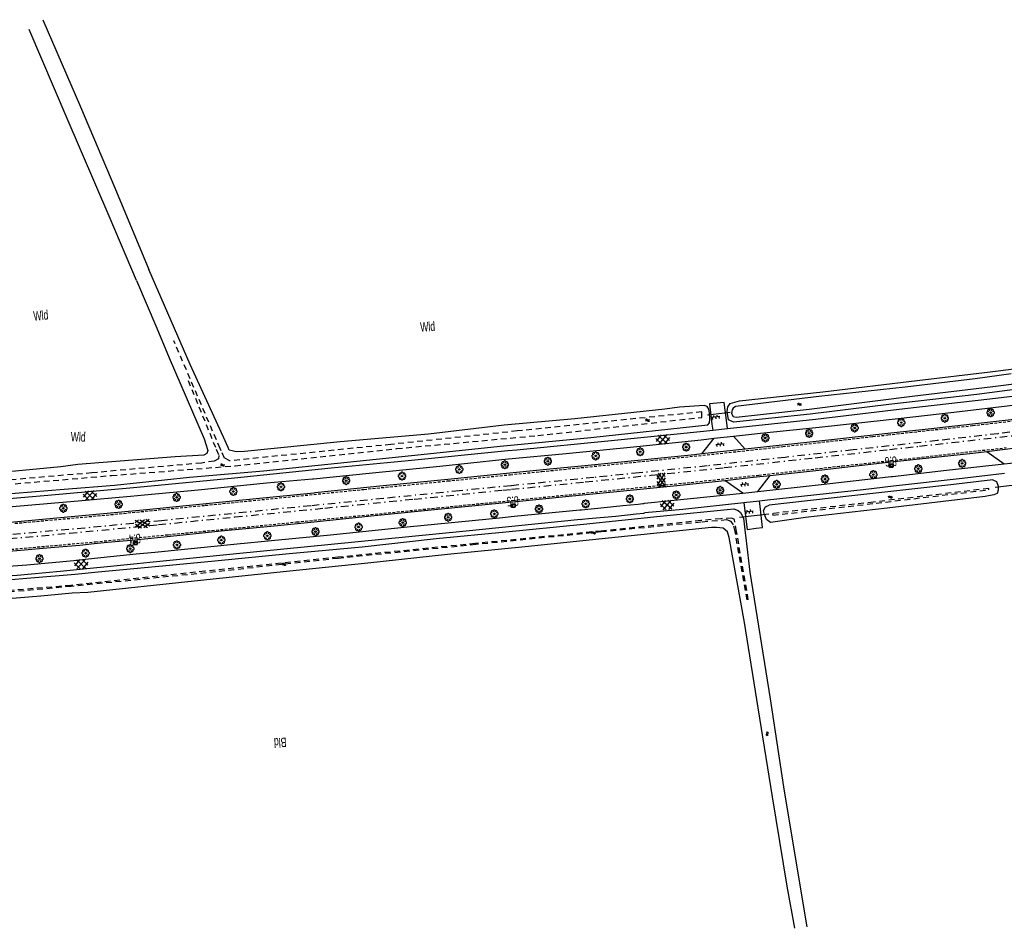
# Model space of a CAD drawing. Extents: x 99796 to 103543, y 406299 to 407646.
# Tile 78 of 85: x 102836 to 103095, y 406624 to 406863. Entities that reach past the tile are written whole.
import ezdxf
from ezdxf.enums import TextEntityAlignment as Align

# ---------------------------------------------------------------- set-up
doc = ezdxf.new("R2010")
doc.units = 0
for name, pattern in [('As', [4.25, 2, -1, 0.25, -1]), ('Mi-knt-strp', [1.15, 0.75, -0.4]), ('Slootbodem', [2.5, 1.5, -1])]:
    doc.linetypes.add(name, pattern=pattern)
for name, color, linetype in [('1101', 252, 'CONTINUOUS'), ('1104', 252, 'CONTINUOUS'), ('1110', 252, 'CONTINUOUS'), ('1201', 252, 'As'), ('1207', 252, 'Mi-knt-strp'), ('1403', 252, 'CONTINUOUS'), ('1404', 252, 'CONTINUOUS'), ('1406', 252, 'Slootbodem'), ('1605', 252, 'CONTINUOUS'), ('2201', 252, 'CONTINUOUS'), ('2901', 252, 'CONTINUOUS'), ('4401', 252, 'CONTINUOUS'), ('4411', 252, 'CONTINUOUS'), ('4413', 252, 'CONTINUOUS'), ('4501', 252, 'CONTINUOUS'), ('4601', 252, 'CONTINUOUS')]:
    doc.layers.add(name, color=color, linetype=linetype)

# ---------------------------------------------------------------- blocks, each defined once
blk = doc.blocks.new('WATERSYMBOOL', base_point=(97503.821083, 403517.176353))
at = {"layer": '4601'}
for points in [[(97503.321083, 403517.326353, 0), (97503.383583, 403517.388853, 0), (97503.508583, 403517.451353, 0), (97503.633583, 403517.451353, 0), (97503.758583, 403517.388853, 0), (97503.821083, 403517.326353, 0), (97503.883583, 403517.263853, 0), (97504.008583, 403517.201353, 0), (97504.133583, 403517.201353, 0), (97504.258583, 403517.263853, 0), (97504.321083, 403517.326353, 0)], [(97503.321083, 403517.026353, 0), (97503.383583, 403517.088853, 0), (97503.508583, 403517.151353, 0), (97503.633583, 403517.151353, 0), (97503.758583, 403517.088853, 0), (97503.821083, 403517.026353, 0), (97503.883583, 403516.963853, 0), (97504.008583, 403516.901353, 0), (97504.133583, 403516.901353, 0), (97504.258583, 403516.963853, 0), (97504.321083, 403517.026353, 0)]]:
    blk.add_polyline3d(points, dxfattribs=at)
blk = doc.blocks.new('OV6', base_point=(97503.821083, 403517.176353))
at = {"layer": '4413'}
for points in [[(97503.852333, 403517.176353, 0), (97503.852333, 403517.207603, 0)], [(97503.977333, 403517.176353, 0), (97503.977333, 403517.207603, 0)], [(97504.102333, 403517.176353, 0), (97504.102333, 403517.207603, 0)], [(97503.821083, 403517.176353, 0), (97504.133583, 403517.176353, 0)], [(97503.914833, 403517.176353, 0), (97503.914833, 403517.145103, 0)], [(97504.039833, 403517.176353, 0), (97504.039833, 403517.145103, 0)]]:
    blk.add_polyline3d(points, dxfattribs=at)
blk = doc.blocks.new('BOOM', base_point=(97503.821083, 403507.602474))
at = {"layer": '2901'}
for points in [[(97503.321083, 403507.852474, 0), (97503.071083, 403507.977474, 0), (97502.821083, 403507.727474, 0), (97502.821083, 403507.477474, 0), (97503.071083, 403507.227474, 0), (97503.321083, 403507.352474, 0)], [(97503.491578, 403508.39797, 0), (97503.202364, 403508.39797, 0), (97503.025588, 403508.221193, 0), (97503.025588, 403507.931979, 0)], [(97504.071083, 403508.102474, 0), (97504.196083, 403508.352474, 0), (97503.946083, 403508.602474, 0), (97503.696083, 403508.602474, 0), (97503.446083, 403508.352474, 0), (97503.571083, 403508.102474, 0)], [(97504.616578, 403507.931979, 0), (97504.616578, 403508.221193, 0), (97504.439801, 403508.39797, 0), (97504.150588, 403508.39797, 0)], [(97504.321083, 403507.352474, 0), (97504.571083, 403507.227474, 0), (97504.821083, 403507.477474, 0), (97504.821083, 403507.727474, 0), (97504.571083, 403507.977474, 0), (97504.321083, 403507.852474, 0)], [(97503.025588, 403507.27297, 0), (97503.025588, 403506.983756, 0), (97503.202364, 403506.806979, 0), (97503.491578, 403506.806979, 0)], [(97503.571083, 403507.102474, 0), (97503.446083, 403506.852474, 0), (97503.696083, 403506.602474, 0), (97503.946083, 403506.602474, 0), (97504.196083, 403506.852474, 0), (97504.071083, 403507.102474, 0)], [(97504.150588, 403506.806979, 0), (97504.439801, 403506.806979, 0), (97504.616578, 403506.983756, 0), (97504.616578, 403507.27297, 0)]]:
    blk.add_polyline3d(points, dxfattribs=at)
blk.add_circle((97503.821083, 403507.602474), 0.2, dxfattribs=at)
blk.add_circle((97503.821083, 403507.602474), 0.2, dxfattribs=at)
blk = doc.blocks.new('HECTOMETERPAAL', base_point=(97500.879966, 403507.602474))
at = {"layer": '2201'}
blk.add_polyline3d([(97501.379966, 403508.002474, 0), (97501.379966, 403507.202474, 0), (97500.379966, 403507.202474, 0), (97500.379966, 403508.002474, 0)], close=True, dxfattribs=at)
blk.add_polyline3d([(97501.379966, 403508.002474, 0), (97501.379966, 403507.202474, 0), (97500.379966, 403507.202474, 0), (97500.379966, 403508.002474, 0)], close=True, dxfattribs=at)
for points in [[(97500.387999, 403507.279814, 0), (97500.387999, 403507.920491, 0)], [(97500.387999, 403507.920491, 0), (97500.387999, 403507.279814, 0)], [(97500.407999, 403507.279814, 0), (97500.407999, 403507.820491, 0)], [(97500.407999, 403507.279814, 0), (97500.407999, 403507.820491, 0)], [(97500.437999, 403507.679814, 0), (97500.437999, 403507.820491, 0)], [(97500.437999, 403507.679814, 0), (97500.437999, 403507.820491, 0)], [(97500.437999, 403507.820491, 0), (97500.437999, 403507.679814, 0)], [(97500.459598, 403507.99209, 0), (97500.979966, 403507.99209, 0), (97501.298012, 403507.99209, 0)], [(97501.298012, 403507.99209, 0), (97500.979966, 403507.99209, 0), (97500.459598, 403507.99209, 0)], [(97500.459598, 403507.87209, 0), (97501.298012, 403507.87209, 0)], [(97500.459598, 403507.87209, 0), (97501.298012, 403507.87209, 0)], [(97500.459598, 403507.84209, 0), (97500.798012, 403507.84209, 0)], [(97500.459598, 403507.84209, 0), (97500.798012, 403507.84209, 0)], [(97500.798012, 403507.84209, 0), (97500.459598, 403507.84209, 0)], [(97500.798012, 403507.658214, 0), (97500.459598, 403507.658214, 0)], [(97500.798012, 403507.658214, 0), (97500.459598, 403507.658214, 0)], [(97500.459598, 403507.658214, 0), (97500.798012, 403507.658214, 0)], [(97500.819612, 403507.820491, 0), (97500.819612, 403507.679814, 0)], [(97500.819612, 403507.820491, 0), (97500.819612, 403507.679814, 0)], [(97500.819612, 403507.679814, 0), (97500.819612, 403507.820491, 0)], [(97501.349612, 403507.820491, 0), (97501.349612, 403507.279814, 0)], [(97501.349612, 403507.820491, 0), (97501.349612, 403507.279814, 0)], [(97501.369612, 403507.920491, 0), (97501.369612, 403507.279814, 0)], [(97501.369612, 403507.279814, 0), (97501.369612, 403507.920491, 0)], [(97501.298012, 403507.228214, 0), (97500.979966, 403507.228214, 0), (97500.459598, 403507.228214, 0)], [(97501.298012, 403507.228214, 0), (97500.979966, 403507.228214, 0), (97500.459598, 403507.228214, 0)], [(97501.298012, 403507.208214, 0), (97500.979966, 403507.208214, 0), (97500.459598, 403507.208214, 0)], [(97500.459598, 403507.208214, 0), (97500.979966, 403507.208214, 0), (97501.298012, 403507.208214, 0)]]:
    blk.add_polyline3d(points, dxfattribs=at)
for centre, radius, start, end in [((97500.459598, 403507.920491), 0.0716, 90, 180), ((97500.459598, 403507.920491), 0.0716, 90, 180), ((97500.459598, 403507.820491), 0.0516, 90, 180), ((97500.459598, 403507.820491), 0.0516, 90, 180), ((97500.459598, 403507.820491), 0.0216, 90, 180), ((97500.459598, 403507.820491), 0.0216, 90, 180), ((97500.459598, 403507.820491), 0.0216, 90, 180), ((97500.459598, 403507.679814), 0.0216, 180.000004, 270), ((97500.459598, 403507.679814), 0.0216, 180.000004, 270), ((97500.459598, 403507.679814), 0.0216, 180.000004, 270), ((97500.798012, 403507.820491), 0.0216, 0, 90), ((97500.798012, 403507.820491), 0.0216, 0, 90), ((97500.798012, 403507.820491), 0.0216, 0, 90), ((97500.798012, 403507.679814), 0.0216, 270.000004, 0), ((97500.798012, 403507.679814), 0.0216, 270.000004, 0), ((97500.798012, 403507.679814), 0.0216, 270.000004, 0), ((97501.298012, 403507.920491), 0.0716, 0, 90), ((97501.298012, 403507.920491), 0.0716, 0, 90), ((97501.298012, 403507.820491), 0.0516, 0, 90), ((97501.298012, 403507.820491), 0.0516, 0, 90), ((97500.459598, 403507.279814), 0.0716, 180, 270), ((97500.459598, 403507.279814), 0.0716, 180, 270), ((97500.459598, 403507.279814), 0.0516, 180, 270), ((97500.459598, 403507.279814), 0.0516, 180, 270), ((97501.298012, 403507.279814), 0.0716, 270, 0), ((97501.298012, 403507.279814), 0.0516, 270.000003, 0), ((97501.298012, 403507.279814), 0.0516, 270.000003, 0), ((97501.298012, 403507.279814), 0.0716, 270, 0)]:
    blk.add_arc(centre, radius, start, end, dxfattribs=at)
blk = doc.blocks.new('GV4', base_point=(106423.199838, 404577.892233))
at = {"layer": '4401'}
for points in [[(106423.199838, 404577.923483, 0), (106423.293588, 404577.985983, 0)], [(106423.199838, 404577.829733, 0), (106423.449838, 404577.985983, 0)], [(106423.199838, 404577.985983, 0), (106423.512338, 404577.798483, 0)], [(106423.199838, 404577.892233, 0), (106423.356088, 404577.798483, 0)], [(106423.262338, 404577.798483, 0), (106423.574838, 404577.985983, 0)], [(106423.324838, 404577.985983, 0), (106423.574838, 404577.829733, 0)], [(106423.418588, 404577.798483, 0), (106423.574838, 404577.892233, 0)], [(106423.481088, 404577.985983, 0), (106423.574838, 404577.923483, 0)]]:
    blk.add_polyline3d(points, dxfattribs=at)
blk = doc.blocks.new('GV6', base_point=(97503.821083, 403517.176353))
at = {"layer": '4411'}
for points in [[(97503.821083, 403517.145103, 0), (97503.977333, 403517.270103, 0)], [(97503.883583, 403517.082603, 0), (97504.133583, 403517.270103, 0)], [(97503.883583, 403517.270103, 0), (97504.133583, 403517.082603, 0)], [(97504.039833, 403517.270103, 0), (97504.196083, 403517.145103, 0)], [(97503.821083, 403517.207603, 0), (97503.977333, 403517.082603, 0)], [(97504.039833, 403517.082603, 0), (97504.196083, 403517.207603, 0)]]:
    blk.add_polyline3d(points, dxfattribs=at)

msp = doc.modelspace()

# ---------------------------------------------------------------- linework, layer by layer
at = {"layer": '1101'}
for points in [[(103123.197287, 406760.60617, 0.53081), (103112.172992, 406759.267636, 0.543669), (103097.226009, 406757.526063, 0.563469), (103074.603066, 406754.954867, 0.513419), (103064.718524, 406753.862945, 0.524778)], [(103064.718524, 406753.862945, 0.524778), (103050.673292, 406752.311401, 0.540919), (103033.643127, 406750.453971, 0.598669), (103027.147711, 406749.746166, 0.602278)], [(103090.793551, 406749.190353, 0.450461), (103103.209198, 406750.688665, 0.465349)], [(103015.726716, 406748.501547, 0.608623), (103013.842464, 406748.296283, 0.609669), (102993.662566, 406746.23657, 0.601419), (102984.939054, 406745.355912, 0.584919), (102974.850223, 406744.366475, 0.601419), (102965.249285, 406743.40561, 0.598257)], [(103027.147711, 406749.746166, 0.602278), (103015.726716, 406748.501547, 0.608623)], [(103065.550686, 406746.388132, 0.42395), (103067.300007, 406746.583395, 0.421294), (103087.109984, 406748.745926, 0.446044), (103090.793551, 406749.190353, 0.450461)], [(103033.738494, 406742.843948, 0.457761), (103047.372312, 406744.359024, 0.451545), (103065.550686, 406746.388132, 0.42395)], [(102965.249285, 406743.40561, 0.598257), (102949.799136, 406741.859354, 0.593169), (102931.890175, 406740.07196, 0.590419), (102913.904474, 406738.238745, 0.604169), (102913.600441, 406738.208605, 0.604009)], [(103021.810487, 406741.55239, 0.459794), (103029.280067, 406742.348485, 0.459794), (103033.738494, 406742.843948, 0.457761)], [(102965.996914, 406735.907519, 0.428626), (102980.725751, 406737.390868, 0.454294), (102993.426383, 406738.612764, 0.459794), (103010.099292, 406740.304418, 0.459794), (103021.810487, 406741.55239, 0.459794)], [(102913.600441, 406738.208605, 0.604009), (102893.067435, 406736.173071, 0.593169), (102868.695468, 406733.721458, 0.595919), (102865.754215, 406733.448897, 0.59402)], [(102902.304827, 406729.517522, 0.52483), (102911.974401, 406730.456241, 0.468044), (102929.565594, 406732.317396, 0.437794), (102942.733005, 406733.601131, 0.377294), (102964.945794, 406735.80166, 0.426794), (102965.996914, 406735.907519, 0.428626)], [(102865.754215, 406733.448897, 0.59402), (102834.621728, 406730.563901, 0.573919), (102828.45451, 406730.074771, 0.505994), (102823.654101, 406729.73875, 0.501045), (102818.514317, 406729.399003, 0.510944), (102812.230498, 406729.072295, 0.478769), (102802.05673, 406728.549264, 0.478769), (102787.252054, 406728.1067, 0.486194), (102783.251213, 406728.037187, 0.480618), (102779.340282, 406727.969237, 0.475168)], [(102866.49101, 406725.924931, 0.657408), (102873.344258, 406726.57039, 0.663294), (102890.059263, 406728.328727, 0.596744), (102902.304827, 406729.517522, 0.52483)], [(102775.726006, 406720.365174, 0.767737), (102783.609465, 406720.568575, 0.762569), (102791.684404, 406720.730998, 0.753769), (102798.336283, 406720.907949, 0.74277), (102804.913283, 406721.100174, 0.714169), (102811.026111, 406721.415706, 0.68117), (102817.510724, 406721.748374, 0.661369), (102823.626906, 406722.160764, 0.731769), (102829.930842, 406722.628288, 0.673469), (102835.42192, 406723.055951, 0.696569), (102845.358014, 406723.925434, 0.681444), (102852.010638, 406724.511422, 0.660269), (102855.742349, 406724.888489, 0.655594)], [(102855.742349, 406724.888489, 0.655594), (102859.25521, 406725.243442, 0.651194), (102866.49101, 406725.924931, 0.657408)]]:
    msp.add_polyline3d(points, dxfattribs=at)
at = {"layer": '1104'}
for points in [[(103064.055347, 406759.819878, 0.436894), (103069.249079, 406760.431789, 0.438894), (103091.557235, 406763.009317, 0.432845), (103115.383447, 406765.823402, 0.435869), (103131.457329, 406767.633148, 0.432845), (103144.093142, 406769.17132, 0.438097)], [(103064.317541, 406757.464742, 0.264367), (103067.481056, 406757.803969, 0.263), (103082.156838, 406759.545915, 0.281), (103101.352141, 406761.749052, 0.284), (103120.380179, 406764.107905, 0.296), (103122.760854, 406764.400925, 0.333374)], [(103022.54437, 406755.163111, 0.417954), (103045.689598, 406757.656075, 0.429819), (103064.055347, 406759.819878, 0.436894)], [(103024.099678, 406753.170081, 0.255221), (103031.24404, 406753.937118, 0.236), (103046.646998, 406755.569913, 0.272), (103064.317541, 406757.464742, 0.264367)], [(102964.653991, 406749.375912, 0.441427), (102967.051328, 406749.612801, 0.438894), (102991.940737, 406752.073728, 0.435869), (103016.185299, 406754.47803, 0.414694), (103018.63207, 406754.741781, 0.415949)], [(103018.63207, 406754.741781, 0.415949), (103022.54437, 406755.163111, 0.417954)], [(103019.037381, 406752.626561, 0.268841), (103024.099678, 406753.170081, 0.255221)], [(102964.87246, 406747.184854, 0.283692), (102980.067864, 406748.624109, 0.281), (102998.674945, 406750.50091, 0.275), (103015.632838, 406752.26111, 0.278), (103019.037381, 406752.626561, 0.268841)], [(102865.152596, 406739.592483, 0.456371), (102868.965924, 406739.937477, 0.454019), (102892.74706, 406742.250137, 0.450994), (102918.175146, 406744.810157, 0.435869), (102938.418001, 406746.783443, 0.469144), (102964.653991, 406749.375912, 0.441427)], [(102913.494642, 406741.97503, 0.278195), (102928.177178, 406743.429937, 0.293), (102946.757064, 406745.326854, 0.287), (102963.13195, 406747.019999, 0.284), (102964.87246, 406747.184854, 0.283692)], [(103065.975409, 406742.573099, 0.359719), (103080.210001, 406744.220071, 0.386), (103095.34362, 406745.908372, 0.383307)], [(103095.34362, 406745.908372, 0.383307), (103097.069175, 406746.10097, 0.383), (103099.414617, 406746.375896, 0.378655)], [(103095.471025, 406743.373312, 0.421208), (103084.305585, 406742.078401, 0.423494), (103066.262877, 406739.990937, 0.419687)], [(102865.366327, 406737.409917, 0.512791), (102869.027391, 406737.73434, 0.521944), (102883.202866, 406739.058681, 0.368219), (102901.18149, 406740.883328, 0.368219), (102913.300977, 406741.955839, 0.278), (102913.494642, 406741.97503, 0.278195)], [(103030.546666, 406738.636978, 0.275627), (103046.372071, 406740.343906, 0.302), (103065.586001, 406742.528044, 0.359), (103065.975409, 406742.573099, 0.359719)], [(102774.94295, 406733.915545, 0.415496), (102781.691313, 406734.043695, 0.422394), (102787.648052, 406734.253056, 0.414144), (102794.722751, 406734.45385, 0.404244), (102800.383702, 406734.665819, 0.404244), (102806.270778, 406734.935902, 0.399295), (102813.361496, 406735.265963, 0.386094), (102818.74454, 406735.620983, 0.377845), (102825.643778, 406736.165248, 0.366294), (102830.270216, 406736.488603, 0.499394), (102839.536876, 406737.275012, 0.472169), (102843.588757, 406737.641588, 0.46967)], [(102843.588757, 406737.641588, 0.46967), (102865.152596, 406739.592483, 0.456371)], [(103000.662, 406735.497, 0.497), (103007.637993, 406736.209951, 0.293), (103026.569918, 406738.207825, 0.269)], [(103026.569918, 406738.207825, 0.269), (103030.546666, 406738.636978, 0.275627)], [(103066.262877, 406739.990937, 0.419687), (103058.240474, 406739.062779, 0.417994), (103033.101097, 406736.286692, 0.459244), (103030.98327, 406736.058332, 0.458722)], [(102775.173173, 406731.744818, 0.469694), (102779.505313, 406731.803306, 0.521669), (102783.250187, 406731.904378, 0.519074), (102786.97601, 406732.010059, 0.504344), (102790.515036, 406732.102074, 0.491969), (102794.115529, 406732.218303, 0.496919), (102798.021868, 406732.34012, 0.489494), (102801.417843, 406732.446291, 0.494445), (102804.75384, 406732.579284, 0.494445), (102806.471199, 406732.675396, 0.488974), (102808.638573, 406732.796468, 0.482069), (102812.930852, 406733.07512, 0.482069), (102816.731766, 406733.300872, 0.474644), (102821.574643, 406733.63056, 0.469694), (102825.933978, 406734.000109, 0.447419), (102831.193716, 406734.438576, 0.50847), (102851.539016, 406736.184619, 0.478219), (102865.366327, 406737.409917, 0.512791)], [(102983.635, 406733.766, 0.499), (102983.992, 406733.804, 0.504), (102984.128, 406733.824, 0.51), (102990.012, 406734.392, 0.499), (102994.967, 406734.893, 0.525), (102999.045, 406735.276, 0.523), (103000.201, 406735.421, 0.552), (103000.518, 406735.488, 0.486), (103000.662, 406735.497, 0.497)], [(103026.805357, 406735.607199, 0.457693), (103010.787353, 406733.878665, 0.453744), (103000.793, 406732.958, 0.393)], [(103030.98327, 406736.058332, 0.458722), (103026.805357, 406735.607199, 0.457693)], [(102966.379127, 406732.074246, 0.283583), (102983.635, 406733.766, 0.499)], [(102983.939, 406731.27, 0.424), (102984.253, 406731.31, 0.403), (102985.93, 406731.468, 0.409), (102993.105, 406732.138, 0.395), (102998.462, 406732.722, 0.405), (103000.479, 406732.912, 0.399), (103000.793, 406732.958, 0.393)], [(102902.488591, 406725.727389, 0.451784), (102918.022037, 406727.2361, 0.395), (102939.040125, 406729.366966, 0.308), (102962.504983, 406731.684096, 0.278), (102966.379127, 406732.074246, 0.283583)], [(102983.939, 406731.27, 0.424), (102966.640096, 406729.456944, 0.472456)], [(102966.640096, 406729.456944, 0.472456), (102953.696907, 406728.162952, 0.478494), (102924.410165, 406725.240089, 0.459244), (102893.255189, 406722.160019, 0.497744), (102870.422513, 406719.883867, 0.552744), (102867.115127, 406719.551601, 0.5512)], [(102866.860116, 406722.15571, 0.59241), (102871.781126, 406722.658835, 0.578), (102893.401966, 406724.844836, 0.485), (102902.488591, 406725.727389, 0.451784)], [(102855.837015, 406721.028703, 0.624688), (102866.860116, 406722.15571, 0.59241)], [(102811.833, 406717.528, 0.676), (102817.3334, 406717.869602, 0.732044), (102825.933978, 406718.402319, 0.689969), (102838.08364, 406719.338857, 0.659719), (102850.447506, 406720.477678, 0.640469), (102855.837015, 406721.028703, 0.624688)], [(102867.115127, 406719.551601, 0.5512), (102846.860796, 406717.516817, 0.541744), (102835.548952, 406716.532596, 0.702344), (102832.863022, 406716.308768, 0.691235), (102831.360236, 406716.183536, 0.685019), (102828.058139, 406715.956293, 0.719669), (102822.066009, 406715.576314, 0.719669), (102812.053, 406715.098, 0.603)]]:
    msp.add_polyline3d(points, dxfattribs=at)
at = {"layer": '1110'}
for points in [[(103022.351297, 406756.694947, 0.375566), (103021.675259, 406762.058623, 0.227144), (103017.756627, 406761.736013, 0.232644), (103018.436323, 406756.30567, 0.374962)], [(103018.436323, 406756.30567, 0.374962), (103018.63207, 406754.741781, 0.415949)], [(103022.54437, 406755.163111, 0.417954), (103022.351297, 406756.694947, 0.375566)], [(103024.099678, 406753.170081, 0.255221), (103027.147711, 406749.746166, 0.602278)], [(103015.726716, 406748.501547, 0.608623), (103019.037381, 406752.626561, 0.268841)], [(103090.793551, 406749.190353, 0.450461), (103095.34362, 406745.908372, 0.383307)], [(103030.546666, 406738.636978, 0.275627), (103033.738494, 406742.843948, 0.457761)], [(103026.569918, 406738.207825, 0.269), (103021.810487, 406741.55239, 0.459794)], [(103026.805357, 406735.607199, 0.457693), (103026.976742, 406734.301398, 0.349947)], [(103031.125364, 406734.744579, 0.361956), (103030.98327, 406736.058332, 0.458722)], [(103026.976742, 406734.301398, 0.349947), (103027.640567, 406729.243659, -0.06738), (103027.734817, 406728.615575, -0.075356), (103030.087337, 406728.970967, -0.077281), (103031.727955, 406729.173251, -0.048406), (103031.125364, 406734.744579, 0.361956)]]:
    msp.add_polyline3d(points, dxfattribs=at)
at = {"layer": '1201'}
for points in [[(102833.472103, 406726.219095, 0.692719), (102849.31539, 406727.635078, 0.650919), (102866.164535, 406729.258817, 0.65409), (102872.698665, 406729.888506, 0.655319), (102892.846898, 406731.902771, 0.650919), (102916.521862, 406734.251939, 0.661919), (102940.017641, 406736.611165, 0.648719), (102963.388622, 406738.973372, 0.646519), (102965.668575, 406739.200489, 0.647446), (102985.045225, 406741.130687, 0.655319), (103002.455742, 406742.898338, 0.631119), (103021.681592, 406744.894348, 0.626719), (103045.650855, 406747.504659, 0.59812), (103065.184882, 406749.673928, 0.59812), (103073.101402, 406750.553064, 0.59812), (103100.323216, 406753.639095, 0.606919)], [(103109.492273, 406755.660437, 0.578319), (103093.706728, 406753.836908, 0.569519), (103077.76323, 406752.001457, 0.639919), (103065.080348, 406750.612898, 0.646213), (103055.595145, 406749.57443, 0.650919), (103037.686557, 406747.60785, 0.677319), (103017.137483, 406745.354794, 0.697119), (102999.278442, 406743.521206, 0.694919), (102987.323612, 406742.308252, 0.719119), (102971.840933, 406740.75257, 0.694919), (102965.575637, 406740.132575, 0.691455), (102951.945275, 406738.783755, 0.68392), (102931.95723, 406736.769118, 0.723519), (102912.811473, 406734.846868, 0.712519), (102891.964376, 406732.769646, 0.697119), (102873.464957, 406730.926, 0.677319), (102866.071891, 406730.204875, 0.672479), (102853.303314, 406728.959419, 0.664119), (102833.488494, 406727.213748, 0.644319)]]:
    msp.add_polyline3d(points, dxfattribs=at)
at = {"layer": '1207'}
for points in [[(102834.902615, 406730.233096, 0.590419), (102858.945638, 406732.403822, 0.612419), (102865.790487, 406733.078496, 0.608086), (102885.012612, 406734.973155, 0.595919), (102907.867641, 406737.269051, 0.628919), (102926.801056, 406739.175655, 0.639919), (102948.843226, 406741.380282, 0.601419), (102965.286355, 406743.033829, 0.597774), (102973.65217, 406743.875109, 0.595919), (102995.426119, 406746.0436, 0.590419), (103019.447908, 406748.519801, 0.601419), (103037.083805, 406750.438698, 0.538169), (103060.768083, 406753.066145, 0.573919), (103064.757486, 406753.51298, 0.572997), (103072.661818, 406754.398309, 0.571169), (103087.070868, 406755.976714, 0.551919), (103109.947876, 406758.658551, 0.639919)], [(102833.911315, 406723.384895, 0.757344), (102856.114045, 406725.362279, 0.716369), (102866.447049, 406726.373852, 0.69174), (102875.266135, 406727.237217, 0.670719), (102891.442463, 406728.811152, 0.675669), (102909.075007, 406730.583645, 0.668244), (102928.582117, 406732.537188, 0.603894), (102946.081296, 406734.29925, 0.611319), (102964.400411, 406736.125387, 0.569244), (102965.959533, 406736.282423, 0.570892), (102980.792806, 406737.776436, 0.586569), (102994.751841, 406739.203967, 0.529644), (103012.92567, 406741.024889, 0.534595), (103030.751929, 406742.941551, 0.537069), (103052.682713, 406745.348461, 0.522219), (103065.509881, 406746.754661, 0.536652), (103072.480396, 406747.518815, 0.544494), (103095.896081, 406750.167869, 0.554394)]]:
    msp.add_polyline3d(points, dxfattribs=at)
at = {"layer": '1403'}
msp.add_polyline3d([(103097.1746, 406769.645922, -1.121981), (103087.740675, 406768.296622, -1.168481), (103069.330291, 406766.090877, -1.108481), (103046.590373, 406763.627716, -1.118482), (103024.665177, 406761.042364, -1.118482), (103023.982332, 406760.588996, -1.118482), (103023.717836, 406760.160215, -1.118482), (103023.573667, 406759.155132, -1.118482), (103024.02182, 406758.407094, -1.118482), (103024.770976, 406758.20481, -1.118482), (103044.027374, 406760.331951, -1.121981), (103071.115077, 406763.702594, -1.121981), (103092.411072, 406766.298376, -1.121981), (103099.998743, 406767.195054, -1.121981)], dxfattribs=at)
at = {"layer": '1404'}
for points in [[(102842.277944, 406862.879135, -0.235), (102852.187962, 406839.911975, -0.226), (102861.189008, 406818.592884, -0.262), (102870.150939, 406797.124036, -0.163)], [(102866.900996, 406794.150882, -0.01), (102864.175946, 406800.61277, 0.056219), (102859.729067, 406811.157949, 0.059), (102848.644093, 406836.83414, 0.068), (102838.627905, 406860.262119, 0.068)], [(103017.329078, 406756.195574, 0.25399), (103017.814225, 406756.724438, 0.26867), (103017.875836, 406757.675819, 0.246394), (103017.792017, 406759.249382, 0.177094), (103017.590479, 406760.31109, 0.184519), (103017.182187, 406760.977917, 0.152344), (103016.390563, 406761.253961, 0.132544), (103009.920106, 406760.806181, -0.049), (103006.048039, 406760.282032, -0.127), (102982.358918, 406757.713817, -0.154), (102963.735819, 406756.111942, -0.13), (102943.821907, 406753.741168, -0.226), (102920.526922, 406751.698963, -0.151), (102895.329058, 406749.160178, -0.079), (102893.178076, 406749.01899, -0.085), (102892.082841, 406749.302857, -0.094), (102891.344861, 406749.514081, -0.094), (102891.031191, 406750.199907, -0.098834), (102889.786944, 406752.918996, -0.118), (102881.083921, 406772.042029, -0.268), (102870.150939, 406797.124036, -0.163)], [(102866.900996, 406794.150882, -0.01), (102872.241572, 406781.603731, 0.010971), (102875.554845, 406773.818992, -0.028), (102884.706021, 406752.451845, -0.022), (102885.730848, 406749.420948, -0.025), (102885.426119, 406748.649068, -0.025), (102884.638965, 406748.169996, -0.025), (102877.122075, 406747.730039, -0.031), (102851.439923, 406745.687835, -0.025), (102846.966967, 406745.149903, -0.124), (102835.050881, 406743.930988, -0.217), (102824.082136, 406743.076034, -0.268), (102816.288829, 406742.403992, -0.274), (102811.080873, 406741.815023, -0.313), (102794.374064, 406741.166078, -0.256), (102775.855946, 406740.518891, 0.08261), (102775.260543, 406740.11162, 0.11891), (102775.05426, 406739.53445, 0.34661), (102775.30658, 406737.137626, 0.36971), (102775.755738, 406736.393035, 0.39941), (102776.587379, 406735.842375, 0.39611)], [(103024.070994, 406756.865941, 0.113), (103022.783906, 406757.516004, 0.116), (103022.470609, 406759.691201, 0.144919), (103022.628189, 406760.945879, 0.137494), (103023.230568, 406761.8284, 0.162245), (103025.673986, 406762.450896, -0.022), (103047.652081, 406764.8701, -0.1), (103072.506101, 406767.860018, -0.1), (103091.712952, 406770.127975, -0.1), (103115.215064, 406773.082875, -0.103), (103138.931007, 406775.84406, -0.091)], [(103142.428086, 406771.032246, 0.25828), (103112.814859, 406767.430864, 0.026), (103088.160888, 406764.154099, 0.032), (103065.004856, 406761.487164, 0.038), (103044.26989, 406759.007983, 0.041), (103024.070994, 406756.865941, 0.113)], [(102843.55369, 406738.889994, 0.054929), (102847.864017, 406739.240848, 0.074), (102861.09215, 406740.314849, 0.062), (102880.867854, 406742.424853, 0.038), (102900.370121, 406744.059883, 0.071), (102922.407076, 406746.296175, 0.038), (102941.834093, 406748.374142, 0.119), (102962.652877, 406750.510968, 0.041), (102986.543909, 406752.816178, 0.038), (103017.329078, 406756.195574, 0.25399)], [(103092.367865, 406741.648817, 0.26224), (103093.331434, 406741.257873, 0.19624), (103093.81938, 406740.028204, 0.02728), (103093.785228, 406738.938398, -0.08624), (103093.487502, 406738.122438, -0.34496), (103092.643902, 406737.776063, -0.415), (103090.407983, 406737.292893, -0.475), (103064.580918, 406734.183021, -0.466), (103043.099031, 406731.744073, -0.46), (103033.856568, 406730.469722, -0.16588), (103032.821026, 406731.254372, -0.05742), (103032.285237, 406732.517863, 0.13079), (103032.034253, 406733.613218, 0.29667), (103032.543603, 406734.54572, 0.33495), (103033.491023, 406734.997293, 0.34133)], [(103092.367865, 406741.648817, 0.26224), (103081.303001, 406740.329005, 0.029), (103055.230067, 406737.457179, 0.044), (103033.491023, 406734.997293, 0.34133)], [(102776.587379, 406735.842375, 0.39611), (102791.748852, 406735.594161, -0.01), (102807.941944, 406736.421175, 0.053), (102820.362061, 406737.149842, -0.019), (102834.980846, 406738.192178, 0.017), (102843.55369, 406738.889994, 0.054929)], [(102765.298918, 406712.570004, 0.551), (102765.430633, 406712.575636, 0.549827), (102770.351902, 406712.786071, 0.506), (102781.437993, 406712.89783, 0.479), (102794.155017, 406713.041999, 0.452), (102801.230833, 406713.196971, 0.449), (102808.593869, 406713.550873, 0.455), (102818.849966, 406714.168899, 0.446), (102827.222929, 406714.896075, 0.446), (102832.909331, 406715.353653, 0.481971), (102839.079038, 406715.850122, 0.521), (102850.739941, 406716.848873, 0.452), (102856.831163, 406717.441939, 0.443), (102875.65282, 406719.22002, 0.365), (102887.530163, 406720.368899, 0.332), (102907.124818, 406722.307913, 0.26), (102926.33912, 406724.078916, 0.17), (102945.813075, 406726.212017, 0.08), (102964.186952, 406728.015058, 0.068), (102984.588132, 406730.043851, 0.092), (103004.795969, 406732.135974, 0.125), (103024.218877, 406734.006786, 0.30514)], [(103024.218877, 406734.006786, 0.30514), (103025.347512, 406733.607276, 0.30514), (103025.991008, 406733.066179, 0.044), (103026.711107, 406731.631942, 0.038), (103026.983053, 406729.327105, -0.067), (103027.07693, 406728.516482, -0.133148), (103027.408854, 406725.649871, -0.367), (103028.375939, 406717.326827, -0.439), (103033.734024, 406683.973931, -0.508), (103037.312165, 406660.857014, -0.517), (103040.183992, 406643.388011, -0.535), (103043.397055, 406623.934917, -0.493)], [(103040.220127, 406623.564996, -0.511), (103038.259134, 406634.626873, -0.406), (103034.371049, 406658.152826, -0.376), (103030.589134, 406681.596823, -0.379), (103026.964054, 406704.127006, -0.388), (103022.986934, 406726.536863, -0.37), (103022.51196, 406728.032939, -0.358), (103021.383942, 406728.954949, -0.364), (103019.647956, 406729.096137, -0.373), (103018.342987, 406729.093157, -0.349), (103010.782883, 406728.374176, -0.31), (102991.168857, 406726.30515, -0.532), (102969.286874, 406724.037938, -0.472), (102948.772818, 406722.022928, -0.481), (102927.796081, 406719.699837, -0.451), (102906.434149, 406717.532836, -0.463), (102882.129982, 406714.995913, -0.484), (102854.123995, 406712.051071, -0.517), (102849.972904, 406711.868905, -0.397), (102841.729954, 406711.053066, -0.394), (102826.590002, 406709.776037, -0.439)]]:
    msp.add_polyline3d(points, dxfattribs=at)
at = {"layer": '1406'}
for points in [[(102822.562, 406739.588, -1.656), (102860.319, 406742.827, -1.75), (102892.911, 406745.377, -1.74), (102935.469, 406749.913, -1.723), (102972.575, 406753.352, -1.676), (103015.803, 406758.124, -1.891), (103015.788, 406759.61, -1.798), (102967.18, 406754.548, -1.641), (102933.884, 406751.004, -1.768), (102891.515, 406746.691, -1.845), (102890.082, 406747.428, -1.797), (102889.213, 406749.325, -1.637), (102888.946425, 406749.944752, -1.637171), (102876.734, 406778.337, -1.645)], [(102880.527, 406767.834, -1.612), (102887.921515, 406749.752609, -1.624811), (102888.607941, 406748.07413, -1.626), (102888.509621, 406747.199421, -1.69725), (102887.356, 406746.636, -1.764), (102884.008, 406746.119, -1.784), (102855.191, 406743.523, -1.797), (102820.167, 406740.52, -1.716)], [(103028.009, 406710.082, -1.936), (103024.92396, 406728.067456, -1.998369), (103024.383391, 406731.218916, -2.009297), (103023.711207, 406731.603842, -2.011), (103020.756408, 406731.442655, -2.015287), (103015.546002, 406730.99294, -2.022019), (102989.292, 406728.201, -2.056), (102956.131, 406724.911, -1.995), (102919.934, 406721.299, -1.994), (102884.953, 406717.637, -2.049), (102849.653784, 406713.884899, -2.006), (102823.341, 406711.62, -1.964), (102801.367, 406710.42, -1.999), (102781.372636, 406710.11018, -2.019367), (102766.432128, 406709.660493, -2.034584), (102764.930563, 406709.297019, -2.036), (102764.25, 406708.836, -2.092), (102763.878, 406707.11, -2.088), (102764.03127, 406706.09314, -2.085924), (102768.307, 406677.726, -2.028)], [(103027.687, 406710.055, -1.944), (103024.54623, 406728.052977, -2.114147), (103024.073152, 406729.811354, -2.130993), (103023.521617, 406730.753559, -2.138), (103022.366841, 406731.109758, -2.135271), (103015.569886, 406730.536155, -2.111797), (102989.296, 406727.957, -2.027), (102956.306, 406724.636, -2.035), (102920.015, 406721.006, -2.021), (102885.299, 406717.192, -2.001), (102849.764321, 406713.60066, -2.028), (102823.563, 406711.254, -1.983), (102801.607, 406710.023, -1.97), (102781.38112, 406709.807937, -2.020264), (102765.726, 406709.382, -2.059), (102764.738, 406708.769, -2.088), (102764.359, 406707.532, -2.146), (102764.560649, 406706.160814, -2.139697), (102765.816174, 406697.623432, -2.100452), (102768.326, 406680.557, -2.022)]]:
    msp.add_polyline3d(points, dxfattribs=at)
msp.add_polyline3d([(103091.350446, 406739.081291, -1.91), (103091.307042, 406739.393798, -1.97), (103060.947, 406735.825, -2.056), (103034.415, 406732.823, -1.947), (103034.433, 406732.368, -1.896), (103061.656, 406735.539, -1.963)], close=True, dxfattribs=at)
at = {"layer": '1605'}
for points in [[(103017.22242, 406758.769937, -1.9), (103023.218647, 406759.465449, -1.9)], [(103092.96167, 406739.727371, -1.6), (103102.694363, 406740.905307, -1.6)], [(103033.417002, 406732.675396, -1.6), (103025.701926, 406731.79809, -1.6)]]:
    msp.add_polyline3d(points, dxfattribs=at)

# ---------------------------------------------------------------- block references
at = {"layer": '2201'}
for p in [(103065.630332, 406745.446436, 0.631394), (102966.109574, 406734.903865, 0.447419), (102866.611541, 406725.019179, 0.5709)]:
    msp.add_blockref('HECTOMETERPAAL', p, dxfattribs=at)
at = {"layer": '2901'}
for p in [(103079.748065, 406757.910885, 0.431), (103091.790066, 406759.377904, 0.434), (103056.000084, 406755.360179, 0.398), (103068.265975, 406756.769084, 0.404), (103032.490895, 406752.717085, 0.404), (103044.025884, 406753.931157, 0.404), (103011.653856, 406750.298999, 0.431), (102987.819821, 406747.994907, 0.431), (102999.535114, 406749.071889, 0.431), (102951.905042, 406744.423099, 0.413), (102963.903085, 406745.671816, 0.41), (102975.22685, 406746.574082, 0.434), (103072.776929, 406744.613089, 0.419), (103084.308938, 406746.001877, 0.416), (102936.842949, 406742.662899, 0.428), (103048.171014, 406741.901822, 0.401), (103060.955465, 406743.080504, 0.531294), (102904.951856, 406739.836894, 0.434), (102922.120974, 406741.474159, 0.431), (103035.452128, 406740.482114, 0.395), (102877.483055, 406737.064906, 0.434), (102892.428175, 406738.617979, 0.434), (102996.820122, 406736.683063, 0.449), (103009.043918, 406737.70491, 0.455), (103020.602003, 406738.910042, 0.479), (102847.669184, 406734.194942, 0.437), (102862.211973, 406735.230945, 0.473), (102972.894, 406734.01, 0.524), (102985.187903, 406735.359095, 0.488), (102948.978082, 406731.82305, 0.431), (102961.106137, 406732.737981, 0.455), (102925.383956, 406729.230993, 0.446), (102937.012077, 406730.41191, 0.431), (102901.393086, 406726.947017, 0.521), (102914.053113, 406728.045978, 0.512), (102877.560914, 406724.566929, 0.575), (102889.275089, 406725.811176, 0.569), (102853.519008, 406722.373851, 0.602), (102865.268946, 406723.570041, 0.587), (102841.379404, 406720.939614, 0.704)]:
    msp.add_blockref('BOOM', p, dxfattribs=at)
at = {"layer": '4401', "xscale": 10, "yscale": 11.5, "zscale": 10}
for p, rotation in [((103004.968822, 406743.460111, 0.263), 271.797929), ((102866.629049, 406730.024107, -0.941), 3.774163)]:
    msp.add_blockref('GV4', p, dxfattribs=dict(at, rotation=rotation))
at = {"layer": '4411', "xscale": 9.5, "yscale": 13, "zscale": 9.5}
for p, rotation in [((103007.250563, 406752.421297, 0.035194), 183.843889), ((102856.418401, 406737.66654, 0.537619), 182.712099), ((103008.392737, 406735.176928, 0.035194), 183.84531), ((102854.120642, 406719.574668, 0.537619), 182.712099)]:
    msp.add_blockref('GV6', p, dxfattribs=dict(at, rotation=rotation))
at = {"layer": '4413', "yscale": 16}
for p, xscale, zscale, rotation in [((103020.472736, 406758.33296, 0.473), 6.999999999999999, 6.999999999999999, 186.530598), ((103021.61789, 406751.145013, 0.473), 7, 7, 186.530694), ((103028.084249, 406740.630381, 0.473), 6.999999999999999, 6.999999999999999, 186.53068), ((103029.280067, 406733.414866, 0.473), 7, 7, 186.530694)]:
    msp.add_blockref('OV6', p, dxfattribs=dict(at, xscale=xscale, zscale=zscale, rotation=rotation))
at = {"layer": '4601'}
for p, rotation in [((103041.437179, 406761.565022, -0.142), 184.049928), ((103001.474873, 406757.355072, -0.142), 181.195101), ((102889.602915, 406745.55298, -0.142), 178.535148), ((103065.410913, 406737.168096, -0.148), 9.760141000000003), ((102987.224892, 406727.75913, -0.148), 2.660315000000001), ((102905.749068, 406719.448008, -0.145), 1.580438), ((103033.013925, 406674.800031, -0.148), 97.73218599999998)]:
    msp.add_blockref('WATERSYMBOOL', p, dxfattribs=dict(at, rotation=rotation))

# ---------------------------------------------------------------- texts
at = {"layer": '4501', "width": 0.68}
for s, rotation, p in [('Wld', 5.576859, (102841.729209, 406785.051115)), ('Wld', 3.941231, (102943.571195, 406782.092117, -0.145)), ('Wld', 358.295249, (102851.581484, 406753.069125, -0.145)), ('8.6', 183.911545, (103065.536827, 406746.512614, 0.419)), ('8.5', 183.911545, (102965.983659, 406736.040451, 0.524)), ('8.4', 185.380914, (102866.47147, 406726.124473, 0.512)), ('Bld', 182.815532, (102904.765219, 406672.430746))]:
    msp.add_text(s, height=2.5, rotation=rotation, dxfattribs=at).set_placement(p, align=Align.MIDDLE)

doc.saveas('drawing.dxf')
